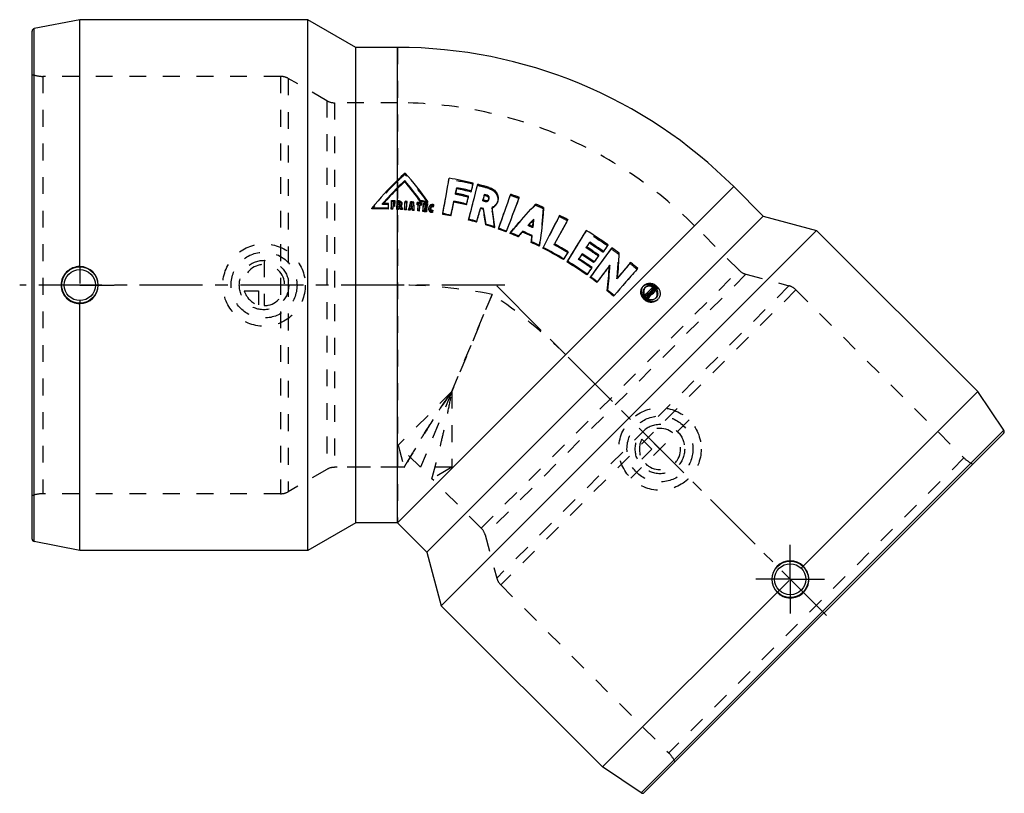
# Model space of a CAD drawing. Header units: millimetres. Extents: x 307 to 689, y 350 to 650.
import ezdxf

# ---------------------------------------------------------------- set-up
doc = ezdxf.new("R2010")
doc.units = ezdxf.units.MM
doc.header["$LTSCALE"] = 65.185185
doc.linetypes.add('CENTER', pattern=[0.6, 0.375, -0.075, 0.075, -0.075])
doc.linetypes.add('HIDDEN', pattern=[0.2, 0.1, -0.1])
for name, color, linetype in [('ACHSEN_S', 7, 'CONTINUOUS'), ('FLAECHEN', 7, 'CONTINUOUS'), ('KOERPER', 7, 'CONTINUOUS'), ('KONST.EL_MIT_GEO', 7, 'CONTINUOUS'), ('KURVEN', 7, 'CONTINUOUS')]:
    doc.layers.add(name, color=color, linetype=linetype)

msp = doc.modelspace()

# ---------------------------------------------------------------- linework, layer by layer
at = {"layer": 'ACHSEN_S', "color": 2, "linetype": 'CENTER'}
msp.add_line((491.66, 546.87), (622.18, 416.36), dxfattribs=at)
at = {"layer": 'FLAECHEN', "color": 2, "linetype": 'CENTER'}
msp.add_line((494.85, 547.17), (306.53, 547.17), dxfattribs=at)
at = {"layer": 'KOERPER', "color": 7, "linetype": 'Continuous'}
for p, q in [((329.86, 554.34), (329.86, 650.17)), ((418.36, 650.17), (329.86, 650.17)), ((418.36, 444.17), (418.36, 650.17)), ((436.98, 639.42), (418.36, 650.17)), ((436.98, 454.92), (436.98, 639.42)), ((453.15, 639.42), (436.98, 639.42)), ((453.15, 454.92), (583.61, 585.38)), ((595.04, 573.95), (583.61, 585.38)), ((464.58, 443.49), (595.04, 573.95)), ((595.04, 573.95), (615.81, 568.38)), ((470.15, 422.72), (615.81, 568.38)), ((615.81, 568.38), (678.39, 505.8)), ((329.86, 444.17), (329.86, 540)), ((678.39, 505.8), (610.63, 438.04)), ((436.98, 454.92), (418.36, 444.17)), ((453.15, 454.92), (436.98, 454.92)), ((464.58, 443.49), (453.15, 454.92)), ((418.36, 444.17), (329.86, 444.17)), ((464.58, 443.49), (470.15, 422.72)), ((600.49, 427.9), (532.73, 360.14)), ((470.15, 422.72), (532.73, 360.14))]:
    msp.add_line(p, q, dxfattribs=at)
at = {"layer": 'KOERPER', "color": 8, "linetype": 'HIDDEN'}
for p, q in [((453.15, 639.42), (453.15, 454.92)), ((453.15, 617.92), (428.72, 617.92)), ((585.68, 552.91), (568.41, 570.18)), ((329.86, 554.34), (329.86, 540)), ((489.85, 543.52), (474.22, 505.79)), ((474.22, 505.79), (489.85, 543.52)), ((474.22, 505.79), (453.45, 485.02)), ((474.22, 505.79), (462.06, 476.42)), ((474.22, 505.79), (474.22, 476.42)), ((453.45, 485.02), (455.76, 476.42)), ((462.04, 476.44), (453.45, 485.02)), ((455.76, 476.42), (428.72, 476.42)), ((474.22, 476.42), (462.08, 476.42)), ((474.22, 476.42), (466.51, 471.97)), ((485.63, 452.85), (466.51, 471.97)), ((600.49, 427.9), (610.63, 438.04))]:
    msp.add_line(p, q, dxfattribs=at)
at = {"layer": 'KOERPER', "color": 2, "linetype": 'CENTER'}
for p, q in [((329.86, 547.17), (316.55, 547.17)), ((329.86, 547.17), (343.17, 547.17)), ((605.56, 432.97), (605.56, 446.28)), ((605.56, 432.97), (592.25, 432.97)), ((605.56, 432.97), (618.87, 432.97)), ((605.56, 432.97), (605.56, 419.66))]:
    msp.add_line(p, q, dxfattribs=at)
at = {"layer": 'KOERPER', "color": 7, "linetype": 'Continuous'}
for centre, radius, start, end in [((453.15, 454.92), 184.5, 45, 90), ((329.79, 547.18), 7.16, 89.4681, 180.0573), ((329.85, 547.18), 7.16, 359.9444, 89.9436), ((329.79, 547.16), 7.16, 179.9427, 270.5319), ((329.85, 547.16), 7.16, 270.0564, 0.0556), ((605.57, 432.97), 7.16, 45.0564, 135.0556), ((605.56, 432.96), 7.16, 134.9444, 224.9436), ((605.61, 432.93), 7.16, 314.9427, 45.5319), ((605.6, 432.92), 7.16, 224.4681, 315.0573)]:
    msp.add_arc(centre, radius, start, end, dxfattribs=at)
at = {"layer": 'KOERPER', "color": 8, "linetype": 'HIDDEN'}
for centre, radius, start, end in [((453.15, 454.92), 163, 45, 90), ((453.01, 359.47), 187.7, 78.6824, 89.9582), ((385.75, 387.33), 187.7, 45.0418, 56.3177)]:
    msp.add_arc(centre, radius, start, end, dxfattribs=at)
for points, knots in [([(474.22, 505.79), (471.53, 501.98), (466.91, 495.01), (461.29, 485.87), (457.78, 479.92), (456.17, 477.14), (455.76, 476.42)], [0, 0, 0, 0, 0.403172, 0.722032, 0.92836, 1, 1, 1, 1]), ([(455.76, 476.42), (455.76, 476.42), (455.77, 476.43), (455.78, 476.46), (455.81, 476.5), (455.86, 476.59), (455.95, 476.75), (456.08, 476.99), (456.26, 477.29), (456.47, 477.66), (456.73, 478.09), (457.14, 478.8), (457.74, 479.84), (458.58, 481.27), (459.56, 482.93), (460.68, 484.81), (461.94, 486.89), (463.86, 490.04), (466.56, 494.37), (470.19, 499.95), (472.82, 503.8), (474.22, 505.79)], [0, 0, 0, 0, 0.000283, 0.001132, 0.002545, 0.004522, 0.010166, 0.018052, 0.028164, 0.040483, 0.054983, 0.071637, 0.111279, 0.159114, 0.214801, 0.277959, 0.348179, 0.425028, 0.596814, 0.789673, 1, 1, 1, 1]), ([(466.51, 471.97), (466.51, 471.98), (466.52, 472.03), (466.56, 472.14), (466.61, 472.33), (466.68, 472.6), (466.77, 472.94), (466.93, 473.54), (467.17, 474.46), (467.52, 475.79), (467.94, 477.39), (468.42, 479.26), (469.18, 482.24), (470.23, 486.53), (471.56, 492.3), (472.94, 498.81), (473.8, 503.39), (474.22, 505.79)], [0, 0, 0, 0, 0.001132, 0.004522, 0.010166, 0.018052, 0.028164, 0.040483, 0.071637, 0.111279, 0.159114, 0.214801, 0.27796, 0.425028, 0.596814, 0.789673, 1, 1, 1, 1])]:
    msp.add_open_spline(points, degree=3, knots=knots, dxfattribs=at)
at = {"layer": 'KONST.EL_MIT_GEO', "color": 7, "linetype": 'Continuous'}
for p, q in [((329.86, 650.17), (312.17, 646.73)), ((312.17, 447.61), (312.17, 646.73)), ((311.36, 448.59), (311.36, 645.75)), ((453.15, 454.92), (453.15, 639.42)), ((455.92, 587.26), (455.93, 587.7)), ((476.05, 584.55), (476.12, 584.97)), ((481.73, 583.29), (481.83, 583.71)), ((486.91, 582.38), (486.31, 580.25)), ((486.8, 581.97), (486.34, 580.33)), ((486.8, 581.97), (486.91, 582.38)), ((487.73, 581.71), (487.84, 582.12)), ((443.22, 576.71), (443.22, 577.03)), ((449.65, 576.67), (449.65, 576.99)), ((449.71, 578.43), (449.71, 578.77)), ((451.44, 577.74), (451.44, 578.07)), ((451.5, 578.91), (451.5, 579.26)), ((452.1, 578.05), (452.13, 578.69)), ((452.1, 577.71), (452.13, 578.35)), ((452.1, 577.71), (452.1, 578.05)), ((452.13, 578.35), (452.13, 578.69)), ((452.22, 579.23), (452.25, 579.87)), ((452.22, 578.88), (452.25, 579.52)), ((452.22, 578.88), (452.22, 579.23)), ((452.25, 579.52), (452.25, 579.87)), ((453.08, 579.83), (453.15, 579.83)), ((453.15, 579.83), (453.24, 579.83)), ((453.64, 577.64), (453.64, 577.97)), ((453.87, 577.96), (453.64, 577.97)), ((453.87, 577.63), (453.64, 577.64)), ((453.71, 579.16), (453.68, 578.62)), ((453.68, 578.62), (453.87, 578.61)), ((453.71, 578.82), (453.7, 578.62)), ((453.71, 578.82), (453.71, 579.16)), ((453.9, 579.15), (453.71, 579.16)), ((453.9, 578.81), (453.71, 578.82)), ((453.87, 577.63), (453.87, 577.96)), ((454.83, 578.54), (454.83, 578.88)), ((456.85, 579.26), (456.86, 579.61)), ((458.23, 577.01), (458.09, 576.53)), ((458.22, 576.69), (458.23, 577.01)), ((458.73, 578.47), (458.75, 578.81)), ((458.82, 578.46), (458.73, 578.47)), ((458.84, 578.81), (458.75, 578.81)), ((458.82, 578.46), (458.84, 578.81)), ((458.89, 577.61), (458.88, 577.67)), ((460.72, 578.29), (460.74, 578.63)), ((460.74, 578.63), (460.81, 579.27)), ((461.9, 578.16), (461.92, 578.5)), ((462.09, 579.53), (462.12, 579.89)), ((462.5, 578.74), (462.42, 578.11)), ((462.42, 578.11), (462.45, 578.44)), ((462.53, 579.08), (462.45, 578.44)), ((462.5, 578.74), (462.53, 579.08)), ((463.78, 577.09), (463.71, 576.61)), ((463.75, 576.77), (463.78, 577.09)), ((463.93, 578.27), (463.86, 577.73)), ((463.9, 577.93), (463.88, 577.73)), ((463.9, 577.93), (463.93, 578.27)), ((464.54, 577.31), (464.45, 576.68)), ((464.45, 576.68), (464.48, 577)), ((464.57, 577.64), (464.48, 577)), ((464.76, 578.47), (464.67, 577.83)), ((464.67, 577.83), (464.7, 578.17)), ((464.79, 578.81), (464.7, 578.17)), ((464.76, 578.47), (464.79, 578.81)), ((464.86, 579.2), (464.89, 579.56)), ((465.36, 576.96), (465.37, 577.02)), ((465.37, 577.02), (465.44, 577.51)), ((466.06, 577.08), (466.01, 576.76)), ((466.1, 577.41), (466.02, 576.88)), ((466.06, 577.08), (466.1, 577.41)), ((467.11, 578.11), (467, 577.43)), ((467, 577.43), (467.04, 577.76)), ((467.15, 578.45), (467.04, 577.76)), ((474.99, 579.33), (475.05, 579.69)), ((479.93, 578.25), (480, 578.61)), ((485.36, 576.84), (485.45, 577.2)), ((450.74, 576.64), (450.74, 576.96)), ((451.39, 576.62), (451.39, 576.93)), ((452.91, 576.55), (452.91, 576.87)), ((453.15, 576.86), (452.91, 576.87)), ((453.15, 576.54), (452.91, 576.55)), ((453.57, 576.52), (453.57, 576.84)), ((454.33, 576.48), (454.34, 576.8)), ((455.05, 576.44), (455.06, 576.75)), ((455.87, 576.38), (455.87, 576.7)), ((456.61, 576.33), (456.61, 576.65)), ((457.42, 576.27), (457.43, 576.59)), ((458.22, 576.69), (458.08, 576.22)), ((458.08, 576.22), (458.09, 576.53)), ((458.96, 576.63), (458.98, 576.95)), ((458.99, 576.14), (459.01, 576.45)), ((459.65, 576.08), (459.67, 576.39)), ((460.98, 575.95), (461, 576.26)), ((461.63, 575.88), (461.65, 576.19)), ((462.95, 575.73), (462.98, 576.04)), ((463.75, 576.77), (463.73, 576.6)), ((463.98, 576.74), (463.75, 576.77)), ((464.44, 576.19), (464.35, 575.55)), ((464.35, 575.55), (464.38, 575.86)), ((464.47, 576.51), (464.38, 575.86)), ((465.36, 576.91), (465.36, 576.96)), ((466.02, 576.88), (466.01, 576.85)), ((466.01, 576.85), (466.02, 576.88)), ((466.77, 575.95), (466.67, 575.27)), ((466.67, 575.27), (466.7, 575.58)), ((466.81, 576.27), (466.7, 575.58)), ((470.69, 574.58), (470.73, 574.89)), ((473.88, 573.98), (473.93, 574.29)), ((486.46, 576.53), (486.56, 576.88)), ((515.85, 573.82), (516.06, 574.23)), ((480.73, 572.42), (480.8, 572.72)), ((483.86, 571.58), (483.94, 571.88)), ((487.39, 570.54), (487.48, 570.83)), ((490.79, 569.44), (490.89, 569.73)), ((505.89, 572.42), (506.05, 572.78)), ((492.32, 568.91), (492.42, 569.2)), ((495.36, 567.8), (495.47, 568.09)), ((496.87, 567.22), (496.98, 567.51)), ((500.02, 565.94), (500.14, 566.22)), ((501.6, 567.75), (501.73, 568.05)), ((505.3, 566.1), (505.44, 566.4)), ((526.18, 567.97), (526.43, 568.35)), ((505.02, 563.71), (505.15, 563.99)), ((508.08, 562.23), (508.22, 562.5)), ((509.52, 561.5), (509.67, 561.77)), ((532.8, 559.87), (533.06, 560.22)), ((536.03, 561.3), (536.32, 561.66)), ((517.54, 557.03), (517.7, 557.29)), ((518.92, 556.18), (519.09, 556.44)), ((529.26, 555.87), (529.48, 556.17)), ((535.6, 554.87), (535.36, 554.55)), ((526.57, 551.08), (526.76, 551.33)), ((527.89, 550.13), (528.08, 550.37)), ((530.49, 548.17), (530.69, 548.41)), ((548.41, 546.63), (548.72, 546.94)), ((548.41, 546.63), (548.46, 546.68)), ((548.72, 546.94), (548.77, 546.99)), ((534.51, 544.96), (534.72, 545.19)), ((536.99, 542.84), (537.21, 543.07)), ((549.26, 543.33), (549.56, 543.62)), ((549.39, 546.36), (549.36, 546.33)), ((549.68, 542.92), (549.97, 543.22)), ((550.16, 542.45), (550.45, 542.74)), ((550.59, 543.84), (550.7, 543.95)), ((550.7, 543.95), (550.83, 544.08)), ((550.98, 543.81), (550.77, 544.01)), ((550.83, 544.08), (551.07, 544.32)), ((550.89, 543.66), (550.98, 543.81)), ((550.98, 543.81), (551.28, 544.11)), ((551.28, 544.11), (551.07, 544.32)), ((551.26, 545.34), (551.62, 545.7)), ((551.44, 544.68), (551.65, 544.48)), ((552.06, 544.89), (551.85, 545.09)), ((551.93, 545.17), (552.17, 545.41)), ((552.06, 544.89), (552.38, 545.2)), ((552.15, 543.73), (552.46, 544.04)), ((552.38, 545.2), (552.17, 545.41)), ((552.82, 544.39), (552.83, 544.41)), ((552.83, 544.41), (552.82, 544.39)), ((550.58, 542.03), (550.87, 542.33)), ((553.54, 542.22), (553.58, 542.26)), ((553.85, 541.28), (554.16, 541.59)), ((553.91, 541.35), (553.85, 541.28)), ((554.22, 541.65), (554.16, 541.59)), ((688.47, 490.86), (678.39, 505.8)), ((688.47, 490.86), (547.67, 350.06)), ((688.35, 489.6), (548.93, 350.18)), ((329.86, 444.17), (312.17, 447.61)), ((547.67, 350.06), (532.73, 360.14))]:
    msp.add_line(p, q, dxfattribs=at)
at = {"layer": 'KONST.EL_MIT_GEO', "color": 8, "linetype": 'HIDDEN'}
for p, q in [((315.54, 628.17), (315.54, 466.17)), ((407.75, 628.17), (315.54, 628.17)), ((407.75, 628.17), (407.75, 466.17)), ((410.75, 627.37), (410.75, 466.97)), ((425.72, 618.72), (410.75, 627.37)), ((425.72, 618.72), (425.72, 475.62)), ((428.72, 617.92), (428.72, 476.42)), ((453.15, 617.92), (428.72, 617.92)), ((456.09, 590.2), (456.1, 590.67)), ((473.13, 588.2), (473.2, 588.65)), ((482.45, 586.26), (482.55, 586.71)), ((484.18, 585.83), (484.28, 586.28)), ((488.57, 584.64), (488.69, 585.08)), ((475.62, 582.4), (475.69, 582.79)), ((475.66, 582.64), (475.62, 582.4)), ((475.7, 582.79), (475.66, 582.64)), ((475.71, 582.88), (475.7, 582.79)), ((480.66, 581.29), (480.75, 581.69)), ((496.93, 581.98), (497.08, 582.41)), ((500.27, 580.76), (500.43, 581.19)), ((447.36, 578.48), (447.36, 578.82)), ((447.53, 578.67), (447.36, 578.48)), ((447.66, 578.81), (447.53, 578.67)), ((450.86, 579.57), (450.86, 579.92)), ((451.47, 578.38), (451.47, 578.72)), ((453.08, 579.48), (453.08, 579.83)), ((453.08, 579.48), (453.15, 579.48)), ((453.68, 578.28), (453.68, 578.62)), ((453.69, 578.52), (453.68, 578.28)), ((453.68, 578.28), (453.87, 578.27)), ((453.7, 578.62), (453.69, 578.52)), ((453.87, 578.27), (453.87, 578.61)), ((453.94, 579.44), (453.94, 579.79)), ((454.16, 578.54), (454.16, 578.88)), ((454.49, 577.85), (454.5, 578.19)), ((456.1, 579.31), (456.1, 579.66)), ((458.24, 579.15), (458.25, 579.5)), ((458.4, 577.32), (458.41, 577.65)), ((458.47, 577.58), (458.4, 577.32)), ((458.49, 577.64), (458.47, 577.58)), ((458.91, 577.28), (458.89, 577.61)), ((458.91, 577.28), (458.93, 577.61)), ((459.44, 579.05), (459.46, 579.4)), ((460.72, 578.29), (460.79, 578.92)), ((460.79, 578.92), (460.81, 579.27)), ((461.24, 578.23), (461.23, 578.24)), ((461.24, 578.23), (461.26, 578.57)), ((463.33, 578.64), (463.36, 578.99)), ((463.83, 577.4), (463.86, 577.73)), ((463.85, 577.52), (463.83, 577.4)), ((463.88, 577.73), (463.85, 577.52)), ((464.54, 577.31), (464.57, 577.64)), ((465.33, 576.64), (465.41, 577.17)), ((465.41, 577.17), (465.44, 577.51)), ((467.11, 578.11), (467.15, 578.45)), ((486.21, 579.86), (486.31, 580.25)), ((486.28, 580.09), (486.21, 579.86)), ((486.32, 580.24), (486.28, 580.09)), ((486.34, 580.33), (486.32, 580.24)), ((487.12, 579.6), (487.23, 579.99)), ((488.61, 580.33), (488.72, 580.72)), ((489.78, 576.89), (489.89, 577.26)), ((491.92, 579.32), (492.04, 579.71)), ((506.65, 578.18), (506.83, 578.59)), ((509.66, 576.84), (509.85, 577.25)), ((463.68, 576.29), (463.71, 576.61)), ((463.7, 576.39), (463.68, 576.29)), ((463.73, 576.6), (463.7, 576.39)), ((464.44, 576.19), (464.47, 576.51)), ((465.36, 576.96), (465.33, 576.59)), ((465.33, 576.59), (465.33, 576.64)), ((466.01, 576.85), (465.98, 576.53)), ((465.99, 576.61), (465.98, 576.55)), ((465.98, 576.55), (465.98, 576.53)), ((466.01, 576.76), (465.99, 576.61)), ((466.01, 576.83), (466.01, 576.85)), ((466.77, 575.95), (466.81, 576.27)), ((503.86, 570.25), (504, 570.58)), ((504.08, 570.49), (503.86, 570.25)), ((504.12, 570.53), (504.08, 570.49)), ((505.64, 569.45), (505.79, 569.78)), ((505.64, 569.45), (505.67, 569.78)), ((505.67, 569.78), (505.68, 569.84)), ((518.99, 572.15), (519.22, 572.55)), ((585.68, 552.91), (568.41, 570.18)), ((513.91, 562.81), (514.08, 563.11)), ((526.32, 561.66), (526.54, 562)), ((527.51, 563.5), (527.75, 563.85)), ((534.59, 562.35), (534.87, 562.72)), ((519.18, 559.79), (519.36, 560.08)), ((524.61, 559.03), (524.82, 559.34)), ((531.06, 558.43), (531.3, 558.75)), ((538.89, 559.14), (539.19, 559.5)), ((523.39, 557.15), (523.59, 557.43)), ((535.34, 554.56), (535.6, 554.87)), ((535.34, 554.54), (535.34, 554.56)), ((543.31, 555.6), (543.62, 555.94)), ((485.63, 452.85), (585.68, 552.91)), ((588.37, 551.35), (487.18, 450.16)), ((528.42, 553.71), (528.63, 553.98)), ((546.04, 553.26), (546.36, 553.6)), ((588.37, 551.35), (605.07, 546.88)), ((605.07, 546.88), (491.65, 433.46)), ((538.31, 549.61), (538.55, 549.9)), ((538.31, 549.61), (538.57, 549.89)), ((538.55, 549.9), (538.57, 549.92)), ((548.77, 546.99), (548.72, 546.94)), ((607.76, 545.33), (493.2, 430.78)), ((549.05, 546.03), (549.36, 546.33)), ((549.08, 546.05), (549.05, 546.03)), ((549.39, 546.36), (549.08, 546.05)), ((550.16, 543.41), (550.29, 543.54)), ((550.59, 543.84), (550.29, 543.54)), ((550.29, 543.54), (550.44, 543.69)), ((550.44, 543.69), (550.65, 543.89)), ((550.65, 543.89), (550.77, 544.01)), ((550.77, 544.01), (551.07, 544.32)), ((551.13, 544.38), (551.44, 544.68)), ((551.13, 544.38), (551.37, 544.62)), ((551.13, 544.38), (551.34, 544.17)), ((551.62, 545.7), (551.3, 545.38)), ((551.3, 545.38), (551.47, 545.55)), ((551.34, 544.17), (551.65, 544.48)), ((551.37, 544.62), (551.44, 544.68)), ((551.44, 544.68), (551.53, 544.78)), ((551.47, 545.55), (551.62, 545.7)), ((551.49, 543.54), (551.8, 543.85)), ((551.53, 544.78), (551.69, 544.93)), ((551.62, 545.7), (551.79, 545.87)), ((551.69, 544.93), (551.85, 545.09)), ((551.73, 544.14), (552.04, 544.45)), ((551.79, 545.87), (552.11, 546.19)), ((551.85, 545.09), (552.17, 545.41)), ((552.09, 544.5), (552.16, 544.57)), ((552.16, 544.57), (552.37, 544.78)), ((552.37, 544.78), (552.41, 544.82)), ((552.43, 545.24), (552.75, 545.56)), ((552.82, 544.39), (552.51, 544.09)), ((552.51, 544.09), (552.55, 544.12)), ((552.55, 544.12), (552.82, 544.39)), ((607.76, 545.33), (672.96, 480.12)), ((553.23, 541.91), (553.58, 542.26)), ((553.23, 541.91), (553.27, 541.95)), ((554.16, 541.59), (554.22, 541.65)), ((672.96, 480.12), (558.41, 365.57)), ((425.72, 475.62), (410.75, 466.97)), ((453.15, 476.42), (428.72, 476.42)), ((485.63, 452.85), (468.35, 470.12)), ((407.75, 466.17), (315.54, 466.17)), ((487.18, 450.16), (491.65, 433.46)), ((493.2, 430.78), (558.41, 365.57))]:
    msp.add_line(p, q, dxfattribs=at)
at = {"layer": 'KONST.EL_MIT_GEO', "color": 7, "linetype": 'Continuous'}
for centre, radius in [((329.86, 547.17), 7.05), ((329.86, 547.17), 6.05), ((605.56, 432.97), 7.05), ((605.56, 432.97), 6.05)]:
    msp.add_circle(centre, radius, dxfattribs=at)
for centre, radius, start, end in [((312.36, 645.75), 1, 101, 180), ((539.83, 498.77), 124.32, 132.3416, 134.2064), ((379.73, 521.18), 103.24, 34.4279, 42.2976), ((-505.34, 757.01), 992.92, 349.43093, 350.23773), ((447.09, 439.89), 151.04, 76.4214, 80.0444), ((543.82, 494.99), 129.81, 134.3057, 140.8055), ((545.09, 493.21), 129.92, 135.0457, 138.7829), ((541.55, 496.47), 125.11, 133.1845, 134.9577), ((540.83, 496.11), 124.57, 132.9697, 134.7383), ((379.17, 519.7), 102.25, 35.8115, 41.3556), ((378.5, 520.05), 102.83, 35.5872, 41.1416), ((-552.83, 790.74), 1049.33, 348.57026, 348.69117), ((447.06, 439.92), 147.93, 76.4072, 78.6702), ((-985.79, 957.1), 1516.13, 345.31365, 345.8426), ((-715.66, 872.92), 1231.92, 346.40211, 346.54413), ((-740.42, 879.17), 1257.46, 346.40995, 346.55059), ((447.24, 440.54), 150.37, 73.9996, 75.7388), ((544.02, 492.89), 129.11, 134.7365, 138.276), ((447, 439.77), 145.88, 76.6245, 78.6591), ((447.13, 440.09), 147.32, 76.4151, 78.6801), ((-793.43, 886.45), 1310.13, 346.39381, 346.53089), ((-821.78, 893.43), 1339.31, 346.40442, 346.53997), ((447.27, 440.63), 146.77, 73.9959, 74.3728), ((447.2, 440.46), 147.37, 73.9903, 74.3669), ((-3266.25, 1902.41), 3988.11, 340.47034, 340.67157), ((-5878.59, 2992.41), 6819.52, 339.176082, 339.293772), ((447.38, 440.99), 149.9, 69.2731, 70.6377), ((445.43, 416.71), 160.33, 88.4918, 90.7899), ((445.44, 415.33), 163.5, 88.5031, 89.3251), ((-169.8, 598.96), 619.83, 357.96841, 358.13331), ((-156.58, 598.41), 606.62, 357.9464, 358.11309), ((-179.46, 604.12), 630.78, 357.53237, 357.80179), ((445.45, 414.53), 165.48, 87.6444, 88.1259), ((445.44, 416.15), 162.03, 87.6448, 87.8778), ((445.44, 414.07), 163.78, 87.67, 87.9005), ((445.44, 415.6), 163.23, 87.6514, 87.8838), ((445.45, 415.13), 164.23, 87.6377, 87.8887), ((445.45, 413.01), 166.01, 87.663, 87.9114), ((-206.12, 615.34), 660.15, 356.65917, 356.91674), ((446.5, 436.76), 143.23, 87.0206, 87.3033), ((341.8, 532.91), 120.79, 21.304, 21.8982), ((343.11, 532.75), 119.51, 21.4663, 22.0611), ((342.11, 533.39), 120.99, 21.0011, 21.7292), ((-246.93, 632.58), 705.02, 355.4542, 355.69555), ((446.52, 437.16), 142.83, 85.8499, 86.1539), ((-253.29, 636.83), 712.45, 355.15435, 355.39322), ((-236.68, 635.43), 695.8, 355.12803, 355.37), ((943, 441.29), 504.07, 164.0865, 164.4306), ((446.46, 437.29), 140.22, 84.879, 85.185), ((446.55, 437.48), 142.51, 84.8006, 85.2892), ((935.39, 441.19), 496.11, 163.8946, 164.0343), ((446.48, 437.34), 140.81, 84.9296, 85.141), ((236.26, 561.02), 223.24, 4.2776, 4.4811), ((232.38, 561.28), 227.13, 4.1212, 4.4246), ((231.87, 562.22), 228.24, 3.5603, 4.3162), ((446.63, 437.91), 141.08, 84.0617, 84.2692), ((446.55, 437.71), 141.63, 84.0375, 84.2514), ((446.58, 437.83), 142.15, 83.5595, 84.2561), ((-332.92, 668.36), 799.25, 353.38281, 353.54967), ((-322.32, 670.8), 789.67, 353.09614, 353.26324), ((-341.28, 673.08), 808.76, 353.1197, 353.28462), ((446.65, 438.06), 140.94, 83.5718, 83.7861), ((446.57, 437.86), 141.48, 83.5547, 83.7687), ((446.71, 438.29), 142.08, 82.6608, 83.7842), ((446.63, 438.09), 142.64, 82.6451, 83.7673), ((-368.64, 684.3), 838.63, 352.58293, 352.78612), ((446.62, 438.12), 141.86, 82.6399, 83.2231), ((446.55, 438.01), 140.14, 82.6498, 82.9412), ((446.58, 438.06), 140.74, 82.6542, 82.9457), ((446.67, 438.3), 140.69, 82.6516, 82.9659), ((446.6, 438.11), 141.23, 82.6355, 82.9495), ((-633.86, 807.11), 1132, 348.11535, 348.39178), ((-660.07, 812.6), 1158.78, 348.13172, 348.40468), ((446.98, 439.72), 142.39, 76.6207, 78.6544), ((446.91, 439.55), 142.94, 76.6118, 78.6434), ((-1331.97, 1091.91), 1888.9, 344.01955, 344.18719), ((447.04, 440.09), 142.38, 73.8866, 74.3505), ((447.14, 440.32), 145.31, 73.9839, 74.3596), ((356.59, 555.85), 135.01, 5.901, 9.1225), ((487.8, 580.89), 4.47, 298.672, 299.6114), ((487.8, 580.88), 4.45, 299.6118, 300.0598), ((-5740.67, 2939.95), 6671.97, 339.173475, 339.292479), ((447.39, 441.03), 149.86, 65.3697, 66.6317), ((445.43, 414.66), 162.07, 88.5079, 90.7815), ((445.43, 417.02), 160.02, 87.8673, 88.1014), ((445.43, 414.98), 161.75, 87.8901, 88.1217), ((446.39, 436.54), 140.48, 87.0724, 87.2432), ((446.47, 436.75), 139.95, 87.0946, 87.2656), ((446.48, 436.94), 139.76, 86.4847, 86.7802), ((446.4, 436.73), 140.29, 86.4632, 86.7584), ((446.42, 436.94), 140.08, 85.8252, 86.1287), ((446.5, 437.16), 139.54, 85.8459, 86.1497), ((446.51, 437.36), 139.34, 85.2379, 85.5106), ((446.43, 437.15), 139.87, 85.2179, 85.4903), ((446.54, 437.5), 139.68, 84.8984, 85.2047), ((231.91, 560.71), 227.61, 3.888, 4.0113), ((228.45, 561), 231.08, 3.8343, 3.9571), ((446.53, 437.56), 139.14, 84.5883, 84.8606), ((446.45, 437.35), 139.67, 84.5691, 84.8411), ((446.55, 437.81), 138.89, 83.7698, 84.0386), ((446.48, 437.6), 139.42, 83.7515, 84.02), ((446.59, 438.08), 138.61, 82.6365, 83.2196), ((446.51, 437.88), 139.14, 82.6196, 83.202), ((446.54, 437.97), 139.69, 82.624, 82.9378), ((446.63, 438.22), 139.6, 82.6663, 82.8608), ((466.6, 576.8), 0.586, 201.8447, 216.8839), ((446.72, 438.95), 137.74, 78.6282, 79.9789), ((446.64, 438.76), 138.25, 78.6159, 79.965), ((-1289.83, 1079.87), 1845.08, 344.00939, 344.17917), ((447.11, 440.27), 141.83, 73.8928, 74.3571), ((354.78, 552.97), 133.77, 7.5465, 10.1416), ((353.59, 553.51), 135.01, 7.3713, 9.9668), ((2793.39, -602.73), 2563.48, 152.67957, 152.98922), ((2845.6, -629.36), 2622.09, 152.67615, 152.98217), ((447.27, 440.78), 150.13, 61.366, 62.7295), ((446.88, 439.67), 136.99, 74.3414, 75.6964), ((446.81, 439.49), 137.5, 74.3338, 75.6873), ((446.97, 439.98), 136.67, 71.3005, 72.7977), ((446.9, 439.8), 137.17, 71.2963, 72.7919), ((631.52, 453.81), 172.9, 136.5232, 137.5201), ((447.16, 440.47), 141.99, 65.6109, 66.4018), ((629.58, 454.57), 170.84, 136.3847, 137.2538), ((327.88, 585.93), 178.52, 354.8277, 355.6597), ((325.88, 586.9), 180.73, 354.5642, 355.5182), ((2211.93, -354.71), 1930.05, 151.2861, 151.60521), ((447.02, 440.11), 136.54, 69.264, 70.6217), ((446.94, 439.93), 137.04, 69.2621, 70.6183), ((447.03, 440.16), 136.49, 67.1571, 68.585), ((446.96, 439.98), 136.98, 67.1575, 68.5838), ((638.41, 446.56), 182.77, 138.4658, 139.2198), ((640.22, 445.98), 184.61, 138.6034, 139.3575), ((447.12, 440.35), 138.56, 65.17, 66.8438), ((447.05, 440.18), 139.07, 65.1724, 66.8445), ((316.17, 587.12), 190.29, 352.9358, 353.6605), ((314.56, 588.09), 192.11, 352.7947, 353.5197), ((1638.59, -125.21), 1310.71, 148.07163, 148.67678), ((1664.11, -140.75), 1340.58, 148.06504, 148.66312), ((446.82, 440.03), 151.01, 54.3361, 58.1874), ((446.99, 440.06), 136.59, 63.4324, 64.8597), ((446.92, 439.89), 137.08, 63.4369, 64.8626), ((446.76, 439.59), 137.42, 58.9219, 62.7577), ((446.86, 439.84), 140.41, 58.9096, 61.3948), ((1448.76, -38.22), 1100.34, 146.82678, 146.9421), ((446.59, 439.57), 146.22, 54.5958, 56.8533), ((446.68, 439.82), 147.75, 54.3456, 56.8328), ((446.61, 439.65), 148.36, 54.3573, 56.8422), ((1222.36, 65.15), 848.66, 144.10541, 144.31362), ((446.84, 439.77), 136.92, 58.9124, 62.7524), ((1833.07, -223.46), 1529.63, 149.1865, 149.30827), ((446.58, 439.53), 142.72, 54.6012, 56.8577), ((446.51, 439.35), 143.28, 54.6139, 56.8682), ((1242.12, 37.7), 879.04, 143.44124, 144.34244), ((1258.32, 26.07), 898.97, 143.43163, 144.32239), ((1301.78, 12.85), 944.27, 144.68109, 144.87315), ((446.3, 439.29), 151.92, 52.3063, 53.6607), ((406.38, 563.25), 132.86, 354.2299, 358.3837), ((446.44, 439.13), 137.67, 54.4061, 58.2335), ((446.36, 438.95), 138.18, 54.4207, 58.2437), ((446.46, 439.2), 141.16, 54.4013, 56.8792), ((1198.09, 45.73), 835.54, 142.48413, 143.01309), ((398.06, 561.7), 137.47, 353.0021, 357.012), ((397.59, 562.56), 138.22, 352.7816, 356.8123), ((1061.82, 118.06), 678.44, 139.80186, 140.46762), ((1048.8, 128.61), 661.69, 139.8128, 140.45308), ((445.6, 438.42), 153.04, 48.8207, 50.1695), ((1346.17, -23.08), 1000.69, 144.78352, 144.96938), ((445.96, 438.38), 138.87, 52.4022, 53.7478), ((1024.24, 129.24), 639.1, 138.39457, 139.64527), ((446.04, 438.58), 138.36, 52.3853, 53.7325), ((550.75, 544.98), 2.82, 136.1332, 139.8516), ((550.74, 545.02), 2.79, 132.6534, 135.0192), ((550.8, 544.95), 2.88, 128.9672, 132.6478), ((550.93, 544.82), 2.18, 128.2251, 134.9728), ((445.41, 437.8), 139.36, 48.9188, 50.2602), ((445.32, 437.59), 139.89, 48.9397, 50.2795), ((551.89, 544.75), 3.23, 210.6166, 219.4811), ((550.96, 544.78), 2.23, 135.8452, 143.6612), ((424.29, 415.12), 179.04, 45.5475, 45.7328), ((550.67, 544.45), 2.25, 119.808, 127.7664), ((551.88, 544.75), 3.21, 219.5202, 233.3031), ((922.82, 174.53), 524.93, 135.0581, 135.3225), ((425.94, 416.77), 177.12, 45.5535, 45.7407), ((210.75, 747.81), 396.7, 328.8241, 329.0284), ((205.21, 752.81), 404.13, 328.6814, 328.9087), ((425.95, 416.78), 177.11, 45.1435, 45.3353), ((204.2, 755.16), 406.79, 328.4517, 328.7028), ((551.63, 544.35), 0.82, 269.0439, 277.4874), ((423.18, 413.94), 184.69, 45.4518, 45.7281), ((551.92, 544.67), 0.244, 335.168, 341.5775), ((550.56, 543.33), 3.43, 46.6615, 59.2017), ((552, 544.51), 0.657, 309.5172, 314.3643), ((550.53, 543.29), 3.48, 43.5917, 46.6779), ((551.88, 544.75), 3.22, 233.2779, 242.5155), ((424.3, 415.13), 179.03, 45.1419, 45.3317), ((551.96, 543.87), 2.28, 305.9004, 313.6781), ((551.68, 543.54), 2.25, 325.7484, 326.1424), ((551.66, 543.55), 2.27, 326.1464, 329.6988), ((552.01, 543.83), 2.22, 315.0125, 321.4221), ((552.1, 543.77), 2.99, 306.2401, 309.7783), ((552.2, 543.65), 2.84, 309.7738, 313.4725), ((552.17, 543.71), 2.9, 315.0013, 320.6826), ((687.64, 490.3), 1, 315, 34), ((312.36, 448.59), 1, 180, 259), ((548.23, 350.89), 1, 236, 315)]:
    msp.add_arc(centre, radius, start, end, dxfattribs=at)
at = {"layer": 'KONST.EL_MIT_GEO', "color": 8, "linetype": 'HIDDEN'}
for centre, radius, start, end in [((315.54, 640.17), 12, 249.6359, 270), ((407.75, 622.17), 6, 60, 90), ((428.72, 623.92), 6, 240, 270), ((539.12, 498.41), 123.78, 132.1317, 133.9919), ((380.38, 520.81), 102.69, 34.6531, 42.5071), ((542.69, 494.71), 128.91, 133.9943, 140.5014), ((-483.66, 752.97), 970.87, 349.41268, 350.22897), ((447.16, 440.06), 150.4, 76.4288, 80.0548), ((-953.08, 948.53), 1482.31, 345.30153, 345.83675), ((447.31, 440.69), 149.75, 74.005, 75.7455), ((447.07, 439.94), 145.29, 76.6329, 78.6693), ((-3182.18, 1872.6), 3898.91, 340.4657, 340.66932), ((447.45, 441.15), 149.27, 69.2745, 70.6403), ((445.44, 413.22), 165.27, 88.5191, 89.3323), ((-165.99, 603.5), 617.31, 357.50564, 357.778), ((445.45, 412.39), 167.27, 87.6696, 88.146), ((445.44, 413.5), 164.99, 87.6766, 87.9065), ((-192.03, 614.61), 646.07, 356.62303, 356.8834), ((446.58, 436.96), 142.68, 87.0416, 87.3598), ((453.9, 578.55), 0.257, 359.4893, 11.8158), ((453.89, 578.58), 0.939, 309.6504, 314.2737), ((343.42, 533.22), 119.71, 21.1636, 21.8925), ((453.91, 578.56), 0.911, 314.2919, 318.1275), ((-230.37, 631.27), 688.43, 355.42748, 355.67199), ((446.6, 437.37), 142.26, 85.8694, 86.1736), ((941.19, 440.5), 502.46, 163.9818, 164.3235), ((446.63, 437.68), 141.95, 84.8188, 85.308), ((446.56, 437.55), 140.27, 84.9488, 85.1604), ((235.24, 561.9), 224.86, 3.6144, 4.3735), ((446.66, 438.03), 141.6, 83.5763, 84.2739), ((-314.07, 666.19), 780.28, 353.35888, 353.52796), ((-348.94, 681.75), 818.79, 352.56011, 352.766), ((446.69, 438.31), 141.31, 82.6558, 83.2396), ((446.66, 438.26), 140.2, 82.6705, 82.9624), ((447.21, 440.49), 144.72, 73.9898, 74.3663), ((487.7, 580.58), 0.944, 344.2158, 351.4686), ((487.68, 580.58), 0.964, 351.4891, 356.7335), ((447.46, 441.18), 149.23, 65.368, 66.631), ((446.62, 438.17), 139.17, 82.6407, 82.9548), ((487.77, 580.94), 4.52, 296.4553, 298.6688), ((357.75, 555.27), 133.8, 6.0777, 9.2981), ((447.34, 440.94), 149.5, 61.361, 62.7255), ((447.23, 440.63), 141.44, 65.609, 66.4007), ((2175.89, -335.32), 1889.13, 151.29057, 151.61309), ((446.89, 440.2), 150.37, 54.3252, 58.1797), ((446.92, 440.01), 139.89, 58.9008, 61.3885), ((1429.28, -25.79), 1077.23, 146.83612, 146.95265), ((1208.25, 74.96), 831.49, 144.11479, 144.32502), ((1801.97, -204.98), 1493.46, 149.19762, 149.321), ((446.66, 439.74), 145.63, 54.5839, 56.8434), ((1284.93, 24.54), 923.77, 144.69377, 144.888), ((446.37, 439.47), 151.27, 52.2935, 53.6491), ((406.84, 562.4), 132.09, 354.4432, 358.5879), ((446.48, 439.31), 140.71, 54.3885, 56.8674), ((1180.87, 58.71), 813.99, 142.47081, 143.03578), ((445.68, 438.61), 152.37, 48.8047, 50.1548), ((1326.89, -9.55), 977.15, 144.80026, 144.98856), ((1013.83, 138.05), 625.48, 138.40736, 139.67161), ((589.92, 557.15), 6, 225, 255), ((603.51, 541.08), 6, 45, 75), ((550.64, 544.49), 2.21, 129.5085, 135.0295), ((550.63, 544.51), 2.19, 127.8107, 129.4936), ((910.38, 186.32), 507.8, 135.0011, 135.2374), ((210.17, 749.88), 398.84, 328.5921, 328.8457), ((551.63, 544.36), 0.832, 260.551, 269.0117), ((421.45, 412.2), 186.69, 45.4471, 45.7203), ((551.94, 544.65), 0.215, 314.4971, 323.9618), ((551.71, 543.52), 2.21, 314.9725, 325.7575), ((681.45, 488.6), 12, 225, 245.3641), ((428.72, 470.42), 6, 90, 120), ((407.75, 472.17), 6, 270, 300), ((315.54, 454.17), 12, 90, 110.3641), ((481.38, 448.61), 6, 15, 45), ((497.45, 435.02), 6, 195, 225), ((549.93, 357.08), 12, 24.6359, 45)]:
    msp.add_arc(centre, radius, start, end, dxfattribs=at)
at = {"layer": 'KONST.EL_MIT_GEO', "color": 7, "linetype": 'Continuous'}
for centre, major_axis, ratio, start_param, end_param in [((451.47, 547.17), (3.75, 93.25), 0.01442, 1.220127, 1.226259), ((451.47, 547.17), (3.71, 92.25), 0.01442, 1.220127, 1.222366), ((523.06, 515.47), (66.3, 65.57), 0.002719, 1.109553, 1.115721), ((523.47, 515.06), (65.8, 64.66), 0.004307, 1.109568, 1.115731), ((523.47, 515.06), (66.52, 65.36), 0.004307, 1.109671, 1.115726)]:
    msp.add_ellipse(centre, major_axis=major_axis, ratio=ratio, start_param=start_param, end_param=end_param, dxfattribs=at)
at = {"layer": 'KONST.EL_MIT_GEO', "color": 8, "linetype": 'HIDDEN'}
for centre, major_axis, ratio, start_param, end_param in [((451.47, 547.17), (3.71, 92.25), 0.01442, 7.505551, 7.509444), ((523.06, 515.47), (65.59, 64.87), 0.002719, 1.109579, 1.115741)]:
    msp.add_ellipse(centre, major_axis=major_axis, ratio=ratio, start_param=start_param, end_param=end_param, dxfattribs=at)
for points, knots in [([(488.57, 584.64), (489.17, 584.47), (490.3, 583.93), (491.56, 582.61), (492.18, 580.98), (492.08, 579.84), (491.92, 579.32)], [0, 0, 0, 0, 0.270294, 0.525965, 0.76754, 1, 1, 1, 1]), ([(453.15, 579.48), (453.14, 579.51), (453.13, 579.57), (453.1, 579.66), (453.1, 579.75), (453.13, 579.81), (453.15, 579.83)], [0, 0, 0, 0, 0.250398, 0.499797, 0.739577, 1, 1, 1, 1]), ([(453.87, 578.27), (453.94, 578.27), (454.1, 578.32), (454.16, 578.47), (454.16, 578.54)], [0, 0, 0, 0, 0.495249, 1, 1, 1, 1]), ([(453.94, 579.44), (454.05, 579.44), (454.28, 579.38), (454.58, 579.19), (454.78, 578.89), (454.83, 578.65), (454.83, 578.54)], [0, 0, 0, 0, 0.245183, 0.495875, 0.74967, 1, 1, 1, 1]), ([(465.41, 577.17), (465.43, 577.35), (465.58, 577.7), (466, 578.09), (466.56, 578.24), (466.94, 578.18), (467.11, 578.11)], [0, 0, 0, 0, 0.241428, 0.494301, 0.751854, 1, 1, 1, 1]), ([(487.12, 579.6), (487.27, 579.56), (487.59, 579.52), (488.04, 579.64), (488.42, 579.91), (488.57, 580.18), (488.61, 580.33)], [0, 0, 0, 0, 0.257558, 0.508576, 0.756583, 1, 1, 1, 1]), ([(496.87, 567.22), (497.66, 568.18), (500.81, 571.93), (504.1, 575.56), (506.65, 578.18)], [0, 0, 0, 0, 0.254253, 1, 1, 1, 1]), ([(465.98, 576.53), (465.97, 576.43), (466, 576.23), (466.2, 575.99), (466.49, 575.89), (466.69, 575.92), (466.77, 575.95)], [0, 0, 0, 0, 0.245243, 0.5021, 0.758774, 1, 1, 1, 1]), ([(465.98, 576.55), (465.98, 576.57), (465.99, 576.67), (466, 576.76), (466.01, 576.83)], [0, 0, 0, 0, 0.238796, 1, 1, 1, 1]), ([(509.66, 576.84), (509.58, 575.64), (509.2, 570.75), (508.62, 565.89), (508.08, 562.23)], [0, 0, 0, 0, 0.245308, 1, 1, 1, 1]), ([(524.61, 559.03), (524.51, 558.88), (524.1, 558.25), (523.7, 557.62), (523.39, 557.15)], [0, 0, 0, 0, 0.24905, 1, 1, 1, 1]), ([(548.46, 546.68), (548.76, 546.98), (549.53, 547.46), (550.91, 547.63), (552.33, 547.24), (553.57, 546.37), (554.45, 545.15), (554.85, 543.76), (554.69, 542.4), (554.21, 541.64), (553.91, 541.35)], [0, 0, 0, 0, 0.11472, 0.236042, 0.367297, 0.503567, 0.638494, 0.766947, 0.885553, 1, 1, 1, 1]), ([(549.05, 546.03), (548.83, 545.79), (548.47, 545.2), (548.34, 544.15), (548.62, 543.08), (549.27, 542.14), (550.22, 541.48), (551.31, 541.19), (552.39, 541.32), (552.99, 541.69), (553.23, 541.91)], [0, 0, 0, 0, 0.114016, 0.235092, 0.362994, 0.495584, 0.629293, 0.759967, 0.884257, 1, 1, 1, 1]), ([(551.34, 544.17), (551.39, 544.12), (551.53, 544.05), (551.68, 544.1), (551.73, 544.14)], [0, 0, 0, 0, 0.530717, 1, 1, 1, 1]), ([(552.43, 545.24), (552.51, 545.16), (552.64, 544.98), (552.74, 544.66), (552.69, 544.34), (552.59, 544.16), (552.52, 544.09)], [0, 0, 0, 0, 0.264448, 0.528282, 0.774364, 1, 1, 1, 1])]:
    msp.add_open_spline(points, degree=3, knots=knots, dxfattribs=at)
at = {"layer": 'KONST.EL_MIT_GEO', "color": 7, "linetype": 'Continuous'}
for points, knots in [([(488.69, 585.08), (489.3, 584.91), (490.43, 584.36), (491.69, 583.03), (492.31, 581.38), (492.2, 580.24), (492.04, 579.71)], [0, 0, 0, 0, 0.269446, 0.524767, 0.766672, 1, 1, 1, 1]), ([(488.64, 580.53), (488.65, 580.66), (488.61, 580.93), (488.42, 581.28), (488.11, 581.55), (487.86, 581.67), (487.73, 581.71)], [0, 0, 0, 0, 0.244795, 0.493746, 0.744634, 1, 1, 1, 1]), ([(488.72, 580.72), (488.76, 580.86), (488.77, 581.17), (488.6, 581.6), (488.27, 581.93), (487.99, 582.07), (487.84, 582.12)], [0, 0, 0, 0, 0.240955, 0.492107, 0.743069, 1, 1, 1, 1]), ([(453.87, 578.61), (453.94, 578.61), (454.1, 578.66), (454.16, 578.81), (454.16, 578.88)], [0, 0, 0, 0, 0.493748, 1, 1, 1, 1]), ([(454.16, 578.88), (454.16, 578.95), (454.11, 579.09), (453.97, 579.15), (453.9, 579.15)], [0, 0, 0, 0, 0.501415, 1, 1, 1, 1]), ([(453.94, 579.79), (454.06, 579.79), (454.29, 579.73), (454.58, 579.53), (454.79, 579.23), (454.83, 578.99), (454.83, 578.88)], [0, 0, 0, 0, 0.244429, 0.494621, 0.748769, 1, 1, 1, 1]), ([(454.83, 578.88), (454.83, 578.75), (454.76, 578.48), (454.6, 578.27), (454.5, 578.19)], [0, 0, 0, 0, 0.496289, 1, 1, 1, 1]), ([(454.83, 578.54), (454.82, 578.43), (454.78, 578.21), (454.66, 578.03), (454.59, 577.95)], [0, 0, 0, 0, 0.494513, 1, 1, 1, 1]), ([(465.44, 577.51), (465.47, 577.69), (465.61, 578.04), (466.04, 578.43), (466.6, 578.58), (466.98, 578.52), (467.15, 578.45)], [0, 0, 0, 0, 0.242542, 0.495792, 0.752742, 1, 1, 1, 1]), ([(467, 577.43), (466.93, 577.49), (466.74, 577.58), (466.42, 577.55), (466.16, 577.37), (466.08, 577.18), (466.06, 577.08)], [0, 0, 0, 0, 0.240997, 0.497656, 0.758628, 1, 1, 1, 1]), ([(467.04, 577.76), (466.97, 577.83), (466.78, 577.91), (466.46, 577.89), (466.2, 577.7), (466.11, 577.51), (466.1, 577.41)], [0, 0, 0, 0, 0.24048, 0.496457, 0.757588, 1, 1, 1, 1]), ([(487.23, 579.99), (487.38, 579.94), (487.7, 579.91), (488.15, 580.03), (488.53, 580.31), (488.68, 580.58), (488.72, 580.72)], [0, 0, 0, 0, 0.256787, 0.507334, 0.755666, 1, 1, 1, 1]), ([(492.04, 579.71), (491.96, 579.45), (491.74, 578.95), (491.09, 578.04), (490.4, 577.51), (489.89, 577.26)], [0, 0, 0, 0, 0.244814, 0.491482, 1, 1, 1, 1]), ([(491.92, 579.32), (491.77, 578.85), (491.27, 577.94), (490.48, 577.28), (490.03, 577.03)], [0, 0, 0, 0, 0.490226, 1, 1, 1, 1]), ([(496.98, 567.51), (497.78, 568.48), (500.94, 572.28), (504.27, 575.95), (506.83, 578.59)], [0, 0, 0, 0, 0.254267, 1, 1, 1, 1]), ([(509.85, 577.25), (509.77, 576.04), (509.38, 571.11), (508.78, 566.2), (508.22, 562.5)], [0, 0, 0, 0, 0.245301, 1, 1, 1, 1]), ([(466.67, 575.27), (466.49, 575.25), (466.13, 575.29), (465.65, 575.58), (465.36, 576.05), (465.31, 576.42), (465.33, 576.59)], [0, 0, 0, 0, 0.245753, 0.500094, 0.755155, 1, 1, 1, 1]), ([(466.7, 575.58), (466.53, 575.56), (466.16, 575.61), (465.68, 575.9), (465.39, 576.37), (465.34, 576.74), (465.36, 576.91)], [0, 0, 0, 0, 0.24474, 0.498477, 0.753875, 1, 1, 1, 1]), ([(466.13, 576.45), (466.21, 576.35), (466.43, 576.2), (466.7, 576.23), (466.81, 576.27)], [0, 0, 0, 0, 0.516262, 1, 1, 1, 1]), ([(524.82, 559.34), (524.72, 559.18), (524.31, 558.54), (523.9, 557.91), (523.59, 557.43)], [0, 0, 0, 0, 0.24905, 1, 1, 1, 1]), ([(553.85, 541.28), (553.54, 540.99), (552.75, 540.53), (551.36, 540.35), (549.94, 540.71), (548.71, 541.57), (547.85, 542.79), (547.49, 544.19), (547.66, 545.56), (548.12, 546.33), (548.41, 546.63)], [0, 0, 0, 0, 0.115592, 0.23884, 0.369941, 0.503252, 0.635598, 0.76477, 0.885724, 1, 1, 1, 1]), ([(553.87, 541.36), (553.54, 541.11), (552.73, 540.74), (551.39, 540.67), (550.06, 541.09), (548.92, 541.93), (548.13, 543.1), (547.79, 544.43), (547.93, 545.73), (548.34, 546.49), (548.6, 546.8)], [0, 0, 0, 0, 0.11793, 0.242315, 0.372786, 0.504942, 0.635645, 0.763859, 0.884692, 1, 1, 1, 1]), ([(548.99, 547.19), (549.31, 547.45), (550.08, 547.84), (551.41, 547.93), (552.74, 547.52), (553.9, 546.69), (554.74, 545.55), (555.15, 544.24), (555.06, 542.94), (554.67, 542.18), (554.41, 541.87)], [0, 0, 0, 0, 0.11624, 0.238344, 0.369118, 0.504072, 0.637662, 0.765654, 0.884686, 1, 1, 1, 1]), ([(552.32, 546.28), (551.89, 546.53), (551.15, 546.77), (550.18, 546.69), (549.74, 546.52), (549.55, 546.41)], [0, 0, 0, 0, 0.521484, 0.765248, 1, 1, 1, 1]), ([(553.74, 542.45), (553.94, 542.69), (554.23, 543.27), (554.29, 544.26), (553.98, 545.26), (553.34, 546.14), (552.45, 546.77), (551.43, 547.08), (550.42, 547.02), (549.83, 546.73), (549.58, 546.53)], [0, 0, 0, 0, 0.115079, 0.234246, 0.36226, 0.495861, 0.630849, 0.761611, 0.883958, 1, 1, 1, 1]), ([(549.16, 546.1), (549.02, 545.9), (548.78, 545.44), (548.61, 544.4), (548.84, 543.58), (549.11, 543.11)], [0, 0, 0, 0, 0.236667, 0.483595, 1, 1, 1, 1]), ([(551.65, 544.48), (551.7, 544.43), (551.84, 544.36), (551.99, 544.41), (552.04, 544.45)], [0, 0, 0, 0, 0.529175, 1, 1, 1, 1]), ([(552.15, 543.73), (552.07, 543.65), (551.93, 543.57), (551.78, 543.54), (551.74, 543.54)], [0, 0, 0, 0, 0.740871, 1, 1, 1, 1]), ([(552.42, 544), (552.34, 543.94), (552.13, 543.84), (551.91, 543.83), (551.8, 543.85)], [0, 0, 0, 0, 0.482023, 1, 1, 1, 1]), ([(552.15, 544.59), (552.15, 544.6), (552.17, 544.66), (552.16, 544.72), (552.14, 544.76)], [0, 0, 0, 0, 0.240086, 1, 1, 1, 1]), ([(552.41, 544.82), (552.46, 544.86), (552.51, 545.02), (552.43, 545.15), (552.38, 545.2)], [0, 0, 0, 0, 0.472253, 1, 1, 1, 1]), ([(552.75, 545.56), (552.9, 545.41), (553.07, 545.08), (553.01, 544.66), (552.9, 544.48), (552.83, 544.41)], [0, 0, 0, 0, 0.522294, 0.770886, 1, 1, 1, 1]), ([(553.62, 542.4), (553.76, 542.64), (553.95, 543.18), (553.94, 544.07), (553.64, 544.95), (553.27, 545.46), (553.05, 545.69)], [0, 0, 0, 0, 0.231689, 0.473472, 0.731606, 1, 1, 1, 1]), ([(550.4, 541.89), (550.86, 541.65), (551.66, 541.47), (552.66, 541.66), (553.11, 541.88), (553.3, 542.02)], [0, 0, 0, 0, 0.515934, 0.763773, 1, 1, 1, 1])]:
    msp.add_open_spline(points, degree=3, knots=knots, dxfattribs=at)
for points in [[(476.05, 584.55), (475.94, 583.99), (475.82, 583.43), (475.71, 582.88)], [(451.39, 576.93), (451.41, 577.31), (451.43, 577.69), (451.44, 578.07)], [(451.39, 576.62), (451.41, 576.99), (451.43, 577.36), (451.44, 577.74)], [(453.64, 577.97), (453.62, 577.6), (453.59, 577.22), (453.57, 576.84)], [(453.64, 577.64), (453.61, 577.27), (453.59, 576.9), (453.57, 576.52)], [(453.9, 578.81), (453.9, 578.92), (453.9, 579.03), (453.9, 579.15)], [(454.1, 578.71), (454.05, 578.77), (453.98, 578.8), (453.9, 578.81)], [(458.73, 578.47), (458.65, 578.2), (458.57, 577.92), (458.49, 577.64)], [(466.01, 576.85), (466.01, 576.83), (466.01, 576.8), (466.01, 576.78)], [(466.01, 576.78), (466.01, 576.71), (466.03, 576.65), (466.05, 576.59)], [(549.97, 543.22), (550.18, 543.42), (550.38, 543.63), (550.59, 543.84)], [(551.44, 544.68), (551.6, 544.85), (551.76, 545.01), (551.93, 545.17)], [(551.62, 545.7), (551.78, 545.86), (551.95, 546.02), (552.11, 546.19)], [(552.14, 544.76), (552.13, 544.81), (552.1, 544.85), (552.06, 544.89)]]:
    msp.add_open_spline(points, degree=3, dxfattribs=at)
at = {"layer": 'KONST.EL_MIT_GEO', "color": 8, "linetype": 'HIDDEN'}
for points in [[(454.16, 578.6), (454.15, 578.64), (454.13, 578.68), (454.1, 578.71)], [(549.26, 543.33), (549.45, 543.52), (549.64, 543.71), (549.83, 543.9)], [(549.68, 542.92), (549.84, 543.09), (550, 543.25), (550.16, 543.41)], [(552.12, 544.53), (552.12, 544.54), (552.13, 544.55), (552.14, 544.56)]]:
    msp.add_open_spline(points, degree=3, dxfattribs=at)
at = {"layer": 'KURVEN', "color": 8, "linetype": 'HIDDEN'}
for p, q in [((401.36, 556.77), (401.36, 539.17)), ((401.36, 547.17), (391.76, 547.17)), ((393.67, 544.97), (399.16, 544.97)), ((399.16, 544.97), (399.16, 539.48)), ((566.31, 494.84), (543.69, 472.22)), ((555, 483.53), (548.21, 490.32)), ((548.01, 487.41), (551.89, 483.53)), ((551.89, 483.53), (548.01, 479.65))]:
    msp.add_line(p, q, dxfattribs=at)
for centre, radius in [((401.36, 547.17), 16), ((401.36, 547.17), 12.8), ((401.36, 547.17), 9.6), ((555, 483.53), 16), ((555, 483.53), 12.8), ((555, 483.53), 9.6)]:
    msp.add_circle(centre, radius, dxfattribs=at)
for centre, start, end in [((401.36, 547.17), 270, 180), ((401.36, 547.17), 195.962, 254.038), ((555, 483.53), 225, 135), ((555, 483.53), 150.962, 209.038)]:
    msp.add_arc(centre, 8, start, end, dxfattribs=at)

doc.saveas('drawing.dxf')
